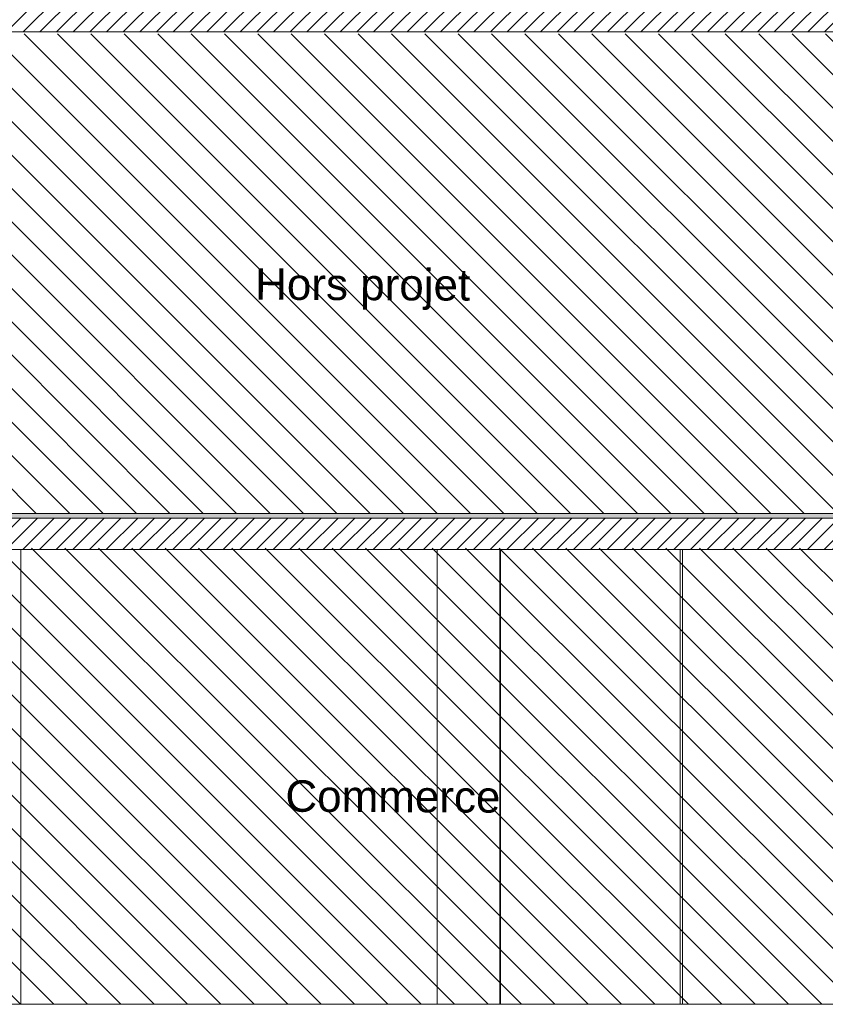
# Model space of a CAD drawing. Header units: millimetres. Extents: x 17009 to 157603, y -19950 to 21829.
# Tile 10 of 208: x 37004 to 42122, y 510 to 6768. Entities that reach past the tile are written whole.
import ezdxf

# ---------------------------------------------------------------- set-up
doc = ezdxf.new("R2010")
doc.units = ezdxf.units.MM
doc.header["$MEASUREMENT"] = 0
for name, color, linetype in [('01-STR_Dalles.ARCHI', 7, 'Continuous'), ('01-STR_Murs extérieurs.ARCHI', 7, 'Continuous'), ('01-STR_Murs.ARCHI', 7, 'Continuous'), ('01-STR_Poutres_Poteaux.ARCHI', 7, 'Continuous'), ('05-INF _ ANNOTATIONS.ARCHI', 7, 'Continuous'), ('L2', 7, 'Continuous')]:
    doc.layers.add(name, color=color, linetype=linetype)
doc.styles.add('STYLE_GENERE_1', font='arial.ttf')
pattern_1 = [(45, (0, 0), (-53.03301, 53.03301), [])]

# ---------------------------------------------------------------- blocks, each defined once
blk = doc.blocks.new('Élément de coupe_14_1')
at = {"layer": '01-STR_Dalles.ARCHI', "linetype": 'Continuous', "lineweight": 0, "true_color": 0xbebebe}
blk.add_hatch(color=9, dxfattribs=at).paths.add_polyline_path([(30432.5, 3600), (77255.2, 3600), (77255.2, 3630), (30432.5, 3630)])
at = {"layer": '01-STR_Dalles.ARCHI', "linetype": 'Continuous', "lineweight": 0, "true_color": 0x000000}
h = blk.add_hatch(dxfattribs=at)
h.set_pattern_fill('Hachure_simple_0001', color=18, style=0, pattern_type=2)
h.set_pattern_definition(pattern_1)
h.paths.add_polyline_path([(30432.5, 3400), (75678.5, 3400), (75678.5, 3440), (77105.1, 3440), (77105.1, 3400), (77255.2, 3400), (77255.2, 3600), (30432.5, 3600)])
at = {"layer": '01-STR_Dalles.ARCHI', "color": 7, "linetype": 'Continuous', "lineweight": 5}
for p, q in [((46998.9, 3630), (30552.5, 3630)), ((77255.2, 3600), (30432.5, 3600)), ((43828.9, 3400), (35067.7, 3400))]:
    blk.add_line(p, q, dxfattribs=at)
blk = doc.blocks.new('Élément de coupe_27_1')
at = {"layer": '01-STR_Dalles.ARCHI', "linetype": 'Continuous', "lineweight": 0, "true_color": 0x000000}
h = blk.add_hatch(dxfattribs=at)
h.set_pattern_fill('Hachure_simple_0001', color=18, style=0, pattern_type=2)
h.set_pattern_definition(pattern_1)
h.paths.add_polyline_path([(30462.5, 6910), (30462.5, 6690), (77255.2, 6690), (77255.2, 6910)])
at = {"layer": '01-STR_Dalles.ARCHI', "color": 7, "linetype": 'Continuous', "lineweight": 5}
blk.add_line((77105.1, 6690), (30552.5, 6690), dxfattribs=at)
blk = doc.blocks.new('Élément de coupe_91_1')
at = {"layer": '01-STR_Dalles.ARCHI', "color": 7, "linetype": 'Continuous', "lineweight": 5}
blk.add_line((43828.9, 510), (35067.7, 510), dxfattribs=at)
blk = doc.blocks.new('Élément de coupe_133_1')
at = {"layer": '01-STR_Poutres_Poteaux.ARCHI', "color": 7, "linetype": 'Continuous', "lineweight": 5}
for p, q in [((39655.2, 510), (39655.2, 3400)), ((40055.1, 510), (40055.1, 3400)), ((40057.7, 510), (40057.7, 3400))]:
    blk.add_line(p, q, dxfattribs=at)
blk = doc.blocks.new('Élément de coupe_201_1')
at = {"layer": '01-STR_Murs extérieurs.ARCHI', "color": 7, "linetype": 'Continuous', "lineweight": 5}
for p, q in [((37011.2, 3400), (37011.2, 510)), ((41215.3, 3400), (41215.3, 510))]:
    blk.add_line(p, q, dxfattribs=at)
blk = doc.blocks.new('Élément de coupe_342_1')
at = {"layer": '01-STR_Murs.ARCHI', "color": 7, "linetype": 'Continuous', "lineweight": 5}
blk.add_line((41200.3, 3400), (41200.3, 510), dxfattribs=at)

msp = doc.modelspace()

# ---------------------------------------------------------------- hatches: boundary and pattern name
at = {"layer": 'L2', "linetype": 'Continuous', "lineweight": 5}
h = msp.add_hatch(dxfattribs=at)
h.set_pattern_fill('Diagonales_0001', color=252, style=0, pattern_type=2)
h.set_pattern_definition([(135, (53828.82, 5153.69), (106.066, 106.066), [])])
h.paths.add_polyline_path([(30532.521, 6677.379), (77125.117, 6677.379), (77125.117, 3630), (30532.521, 3630)])
h = msp.add_hatch(dxfattribs=at)
h.set_pattern_fill('Diagonales_0001', color=252, style=0, pattern_type=2)
h.set_pattern_definition([(135, (38740.98, 1960), (106.066, 106.066), [])])
h.paths.add_polyline_path([(46986.974, 3410), (30494.991, 3410), (30494.991, 510), (46986.974, 510)])

# ---------------------------------------------------------------- block references
at = {"layer": '01-STR_Dalles.ARCHI', "lineweight": 0}
for name in ['Élément de coupe_27_1', 'Élément de coupe_14_1', 'Élément de coupe_91_1']:
    msp.add_blockref(name, (0, 0), dxfattribs=at)
at = {"layer": '01-STR_Murs extérieurs.ARCHI', "lineweight": 0}
msp.add_blockref('Élément de coupe_201_1', (0, 0), dxfattribs=at)
at = {"layer": '01-STR_Murs.ARCHI', "lineweight": 0}
msp.add_blockref('Élément de coupe_342_1', (0, 0), dxfattribs=at)
at = {"layer": '01-STR_Poutres_Poteaux.ARCHI', "lineweight": 0}
msp.add_blockref('Élément de coupe_133_1', (0, 0), dxfattribs=at)

# ---------------------------------------------------------------- texts
at = {"layer": '05-INF _ ANNOTATIONS.ARCHI', "color": 7, "linetype": 'Continuous', "lineweight": 5, "char_height": 200, "attachment_point": 4, "rotation": 359.7451134, "style": 'STYLE_GENERE_1'}
for s, insert in [('\\A1;{\\pql;\\fArial|b0|i0|c0|p0;\\W1.000000;Hors projet}', (38499.532, 5058.272)), ('\\A1;{\\pql;\\fArial|b0|i0|c0|p0;\\W1.000000;Commerce}', (38691.992, 1832.738))]:
    msp.add_mtext(s, dxfattribs=dict(at, insert=insert))

doc.saveas('drawing.dxf')
